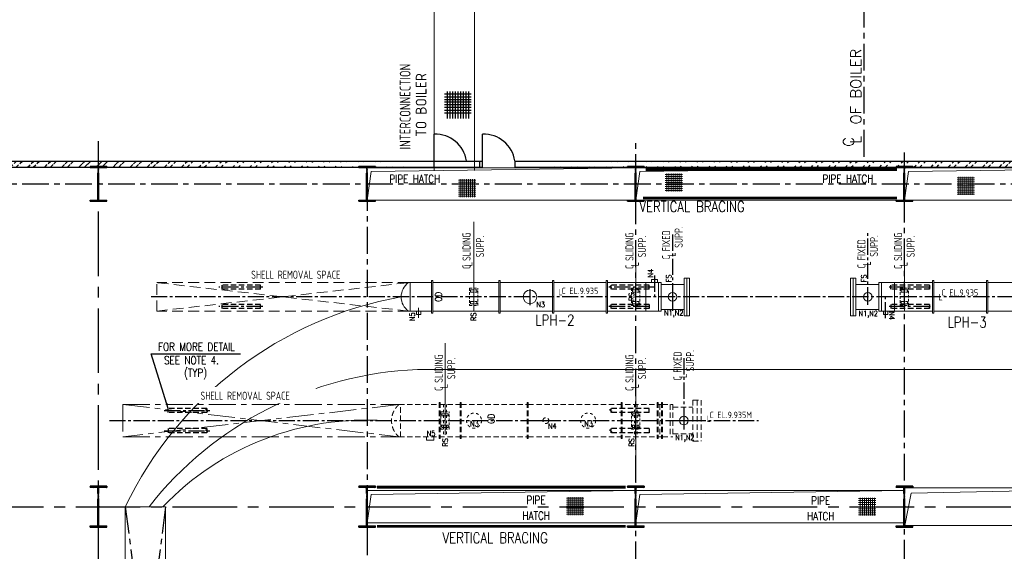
# Model space of a CAD drawing. Extents: x 18893 to 3351893, y -610358 to 406739.
# Tile 5 of 256: x 69101 to 105749, y 127616 to 147376. Entities that reach past the tile are written whole.
import ezdxf
from ezdxf.enums import TextEntityAlignment as Align

# ---------------------------------------------------------------- set-up
doc = ezdxf.new("R2010")
doc.units = 0
doc.header["$LTSCALE"] = 800
doc.header["$MEASUREMENT"] = 0
doc.set_wipeout_variables(frame=1)
for name, pattern in [('CENTER', [2, 1.25, -0.25, 0.25, -0.25]), ('CENTER2', [1.125, 0.75, -0.125, 0.125, -0.125]), ('DASHDOT', [1, 0.5, -0.25, 0, -0.25]), ('DASHED', [0.75, 0.5, -0.25]), ('HIDDEN', [0.375, 0.25, -0.125]), ('HIDDENS', [0.25, 0.125, -0.125])]:
    doc.linetypes.add(name, pattern=pattern)
for name, color, linetype in [('CEN', 2, 'CENTER'), ('CENTER', 2, 'CENTER'), ('CL', 2, 'CENTER2'), ('COL', 1, 'CENTER'), ('GRID', 8, 'CENTER'), ('GT_1', 7, 'CONTINUOUS'), ('HATCH', 9, 'CONTINUOUS'), ('MECH_EQ', 6, 'CONTINUOUS'), ('REV3', 2, 'CONTINUOUS'), ('STR', 2, 'CONTINUOUS'), ('WALL', 6, 'CONTINUOUS')]:
    doc.layers.add(name, color=color, linetype=linetype)
for name, color, linetype, lineweight in [('DIM', 4, 'CONTINUOUS', 13), ('EQUPT', 251, 'HIDDEN', 9), ('LOGO', 7, 'CONTINUOUS', 13), ('Opening', 30, 'CONTINUOUS', 15), ('T', 3, 'CONTINUOUS', 15), ('TEXT', 3, 'CONTINUOUS', 15)]:
    doc.layers.add(name, color=color, linetype=linetype, lineweight=lineweight)
doc.styles.add('ROMANC', font='romanc')
doc.styles.add('ROMANS', font='ISO9.shx', dxfattribs={"width": 0.8})
doc.styles.add('S3', font='ROMANS1.SHX', dxfattribs={"width": 0.8})
doc.styles.get("Standard").update_dxf_attribs({"font": 'ISO9'})
doc.styles.add('VER', font='ISO9.SHX')
doc.dimstyles.get("Standard").update_dxf_attribs({"dimtxt": 0.18, "dimasz": 0.18, "dimexe": 0.18, "dimexo": 0.0625, "dimgap": 0.09, "dimtad": 0, "dimtih": 1, "dimtoh": 1, "dimdec": 4, "dimzin": 0, "dimdsep": 46, "dimtxsty": 'Standard', "dimcen": 0.09, "dimadec": 0, "dimazin": 0, "dimtfac": 1, "dimtdec": 4, "dimtofl": 0, "dimtmove": 0, "dimatfit": 3, "dimfxl": 0, "dimtolj": 1, "dimtzin": 0, "dimarcsym": 0})

# ---------------------------------------------------------------- blocks, each defined once
blk = doc.blocks.new('A$C1C927E47')
at = {"layer": 'COL'}
h = blk.add_hatch(dxfattribs=at)
h.set_pattern_fill('ANSI31', color=256, scale=100, style=0)
h.paths.add_polyline_path([(16, 0), (0, 0), (0, -710), (16, -710)])
h.paths.add_polyline_path([(16, 710), (0, 710), (0, 0), (16, 0)])
h.paths.add_polyline_path([(0, 710), (-16, 710), (-16, 0), (0, 0)])
h.paths.add_polyline_path([(0, 0), (-16, 0), (-16, -710), (0, -710)])
h.paths.add_polyline_path([(-310, -710), (-310, -760), (0, -760), (0, -710)])
h.paths.add_polyline_path([(310, -760), (310, -710), (0, -710), (0, -760)])
h.paths.add_polyline_path([(310, 710), (310, 760), (0, 760), (0, 710)])
h.paths.add_polyline_path([(-310, 760), (-310, 710), (0, 710), (0, 760)])
for p, q in [((310, 760), (-310, 760)), ((-310, 760), (-310, 710)), ((310, 760), (310, 710)), ((310, 710), (-310, 710)), ((-16, -710), (-16, 710)), ((16, -710), (16, 710)), ((-310, -710), (310, -710)), ((-310, -760), (-310, -710)), ((310, -760), (310, -710)), ((-310, -760), (310, -760))]:
    blk.add_line(p, q, dxfattribs=at)
at = {"layer": 'COL', "color": 2}
for p, q in [((0, -792), (0, 792)), ((44, 0), (-44, 0))]:
    blk.add_line(p, q, dxfattribs=at)
blk = doc.blocks.new('A$C14326149')
at = {"layer": 'COL'}
h = blk.add_hatch(dxfattribs=at)
h.set_pattern_fill('ANSI31', color=256, scale=100, style=0)
h.paths.add_polyline_path([(310, 640), (0, 640), (0, 600), (310, 600)])
h.paths.add_polyline_path([(0, 600), (0, 640), (-310, 640), (-310, 600)])
h.paths.add_polyline_path([(0, -640), (0, -600), (-310, -600), (-310, -640)])
h.paths.add_polyline_path([(0, -600), (0, -640), (310, -640), (310, -600)])
h.paths.add_polyline_path([(-16, 0), (0, 0), (0, 600), (-16, 600)])
h.paths.add_polyline_path([(0, 0), (16, 0), (16, 600), (0, 600)])
h.paths.add_polyline_path([(16, 0), (0, 0), (0, -600), (16, -600)])
h.paths.add_polyline_path([(-16, -600), (0, -600), (0, 0), (-16, 0)])
for p, q in [((310, 640), (-310, 640)), ((-310, 640), (-310, 600)), ((310, 600), (-310, 600)), ((-16, -600), (-16, 600)), ((16, -600), (16, 600)), ((310, 640), (310, 600)), ((-310, -600), (310, -600)), ((-310, -640), (-310, -600)), ((-310, -640), (310, -640)), ((310, -640), (310, -600))]:
    blk.add_line(p, q, dxfattribs=at)
at = {"layer": 'COL', "color": 2}
for p, q in [((0, -672), (0, 672)), ((44, 0), (-44, 0))]:
    blk.add_line(p, q, dxfattribs=at)
blk = doc.blocks.new('LPHI')
at = {"layer": 'EQUPT'}
for p, q in [((-140875, 140032), (-140875, 138510)), ((-140875, 140032), (-140575, 140032)), ((-140725, 140032), (-140725, 138510)), ((-140575, 140032), (-140575, 138510)), ((-151818, 139865), (-149545, 139871)), ((-151761, 138665), (-151761, 139865)), ((-150324, 139941), (-150324, 138601)), ((-150324, 139941), (-150284, 139941)), ((-150284, 139941), (-150284, 138601)), ((-150284, 139941), (-150284, 138601)), ((-150105, 139871), (-150105, 138671)), ((-149545, 139941), (-149545, 138601)), ((-149545, 139941), (-149505, 139941)), ((-149505, 139941), (-149505, 138601)), ((-149505, 139941), (-149505, 138601)), ((-149505, 139871), (-147045, 139871)), ((-147045, 139941), (-147045, 138601)), ((-147045, 139941), (-147005, 139941)), ((-147005, 139941), (-147005, 138601)), ((-147005, 139941), (-147005, 138601)), ((-147005, 139871), (-142205, 139871)), ((-143545, 139941), (-143545, 138601)), ((-143545, 139941), (-143505, 139941)), ((-143505, 139941), (-143505, 138601)), ((-143505, 139941), (-143505, 138601)), ((-142205, 139941), (-142205, 138601)), ((-142205, 139941), (-142165, 139941)), ((-142165, 139941), (-142165, 138601)), ((-142165, 139871), (-142045, 139871)), ((-142105, 139871), (-142105, 138671)), ((-142045, 139941), (-142045, 138601)), ((-142045, 139941), (-142005, 139941)), ((-142005, 139941), (-142005, 138601)), ((-142005, 139941), (-142005, 138601)), ((-142005, 139871), (-141625, 139871)), ((-141725, 139871), (-141725, 138671)), ((-141625, 139871), (-141625, 138671)), ((-141625, 139766), (-140875, 139766)), ((-151818, 138665), (-149545, 138671)), ((-150794, 138671), (-150794, 138547)), ((-150521, 138671), (-150521, 138547)), ((-150324, 138601), (-150284, 138601)), ((-149545, 138601), (-149505, 138601)), ((-149505, 138671), (-147045, 138671)), ((-147045, 138601), (-147005, 138601)), ((-147005, 138671), (-142205, 138671)), ((-143545, 138601), (-143505, 138601)), ((-142205, 138601), (-142165, 138601)), ((-142165, 138671), (-142045, 138671)), ((-142045, 138601), (-142005, 138601)), ((-142005, 138671), (-141625, 138671)), ((-141625, 138776), (-140875, 138776)), ((-140875, 138510), (-140575, 138510))]:
    blk.add_line(p, q, dxfattribs=at)
at = {"layer": 'EQUPT', "linetype": 'CENTER'}
for p, q in [((-162095, 139871), (-151822, 138665)), ((-162095, 139871), (-151818, 139865)), ((-162095, 139871), (-162095, 138671)), ((-151818, 139865), (-162095, 138671)), ((-162095, 138671), (-151811, 138665))]:
    blk.add_line(p, q, dxfattribs=at)
at = {"layer": 'EQUPT', "linetype": 'HIDDENS'}
for p, q in [((-150155, 139871), (-150155, 138671)), ((-150055, 139871), (-150055, 138671)), ((-143055, 139871), (-143055, 138671)), ((-142955, 139871), (-142955, 138671))]:
    blk.add_line(p, q, dxfattribs=at)
for centre in [(-149025, 139271), (-144777, 139271)]:
    blk.add_circle(centre, 280, dxfattribs=at)
at = {"layer": 'EQUPT'}
blk.add_circle((-146351, 139271), 110, dxfattribs=at)
blk.add_arc((-151307, 139265), 788, 130.3982, 229.6018, dxfattribs=at)
at = {"layer": 'EQUPT', "style": 'S3', "width": 0.8}
for s, p in [('N3', (-149170, 139057)), ('N4', (-146271, 138967)), ('N3', (-144922, 139057)), ('N5', (-150784, 138694))]:
    blk.add_text(s, height=200, dxfattribs=at).set_placement(p)
blk.add_text('RS', height=200, rotation=90, dxfattribs=at).set_placement((-149998, 138462), align=Align.CENTER)

msp = doc.modelspace()

# ---------------------------------------------------------------- hatches: boundary and pattern name
at = {"layer": 'HATCH'}
h = msp.add_hatch(dxfattribs=at)
h.set_pattern_fill('ANSI32', color=256, scale=1200, style=0)
h.set_pattern_definition([(45, (-23570.6, 10108.7), (-318.198, 318.198), []), (45, (-23358.5, 10108.7), (-318.198, 318.198), [])])
edge = h.paths.add_edge_path()
edge.add_line((59401.71, 142123.93), (84531.71, 142123.93))
edge.add_line((59631.71, 141893.93), (84531.71, 141894.45))
h = msp.add_hatch(dxfattribs=at)
h.set_pattern_fill('ANSI32', color=256, scale=1200, style=0)
h.set_pattern_definition([(45, (4329.4, 10108.7), (-318.198, 318.198), []), (45, (4541.5, 10108.7), (-318.198, 318.198), [])])
edge = h.paths.add_edge_path()
edge.add_line((87531.71, 142123.93), (131351.71, 142123.93))
edge.add_line((87531.71, 141893.93), (131356.24, 141898.41))
at = {"layer": 'Opening'}
h = msp.add_hatch(dxfattribs=at)
h.set_pattern_fill('ANSI37', color=5, scale=600, angle=45, style=0)
h.set_pattern_definition([(90, (62593.85, 93101.165), (-75, 1e-14), []), (180, (62593.85, 93101.165), (-1e-14, -75), [])])
h.paths.add_polyline_path([(93776.45, 141661), (93128.23, 141661), (93128.23, 140994.56), (93776.45, 140994.56)])
h = msp.add_hatch(dxfattribs=at)
h.set_pattern_fill('ANSI37', color=5, scale=600, angle=45, style=0)
h.set_pattern_definition([(90, (73455.285, 92970.74), (-75, 1e-14), []), (180, (73455.285, 92970.74), (-1e-14, -75), [])])
h.paths.add_polyline_path([(104637.88, 141530.58), (103989.67, 141530.58), (103989.67, 140864.14), (104637.88, 140864.14)])
h = msp.add_hatch(dxfattribs=at)
h.set_pattern_fill('ANSI37', color=5, scale=600, angle=45, style=0)
h.set_pattern_definition([(90, (54900.99, 92885.96), (-75, 1e-14), []), (180, (54900.99, 92885.96), (-1e-14, -75), [])])
h.paths.add_polyline_path([(86083.59, 141445.8), (85435.38, 141445.8), (85435.38, 140779.36), (86083.59, 140779.36)])
h = msp.add_hatch(dxfattribs=at)
h.set_pattern_fill('ANSI37', color=5, scale=600, angle=45, style=0)
h.set_pattern_definition([(90, (58916.62, 81064.3), (-75, 1e-14), []), (180, (58916.62, 81064.3), (-1e-14, -75), [])])
h.paths.add_polyline_path([(90099.22, 129624.14), (89451.01, 129624.14), (89451.01, 128957.7), (90099.22, 128957.7)])
h = msp.add_hatch(dxfattribs=at)
h.set_pattern_fill('ANSI37', color=5, scale=600, angle=45, style=0)
h.set_pattern_definition([(90, (69790.53, 81049.01), (-75, 1e-14), []), (180, (69790.53, 81049.01), (-1e-14, -75), [])])
h.paths.add_polyline_path([(100973.13, 129608.85), (100324.91, 129608.85), (100324.91, 128942.41), (100973.13, 128942.41)])

# ---------------------------------------------------------------- linework, layer by layer
at = {"layer": 'CEN', "lineweight": -2}
for p, q in [((93396.71, 137481.22), (93396.71, 136551.93)), ((100666.71, 136773.93), (100666.71, 137369.49)), ((93821.36, 132803.96), (93822.01, 132143.9)), ((88248.24, 132473.93), (88848.24, 132473.93)), ((93446.68, 132473.93), (94196.68, 132473.93))]:
    msp.add_line(p, q, dxfattribs=at)
at = {"layer": 'CEN'}
for p, q in [((73031.71, 129273.93), (73601.76, 124865.57)), ((74531.71, 129273.93), (74074.6, 125738.89))]:
    msp.add_line(p, q, dxfattribs=at)
at = {"layer": 'CENTER'}
msp.add_line((100531.71, 142284.18), (100531.71, 156773.93), dxfattribs=at)
at = {"layer": 'CL'}
for p, q in [((93396.71, 139388.79), (93396.71, 136839.29)), ((100666.71, 136839.29), (100666.71, 139515.91)), ((92731.71, 137865.57), (92731.71, 137073.93)), ((78145.48, 137433.93), (76518.45, 137433.93)), ((92731.71, 137433.93), (91022.36, 137433.93)), ((102963.8, 137433.93), (101454.45, 137433.93)), ((120492.39, 137073.93), (73899.36, 137073.93)), ((88095.71, 136763.13), (88095.71, 137384.73)), ((101331.71, 136282.29), (101331.71, 137073.93)), ((78145.48, 136713.93), (76518.45, 136713.93)), ((92531.71, 136713.93), (91022.36, 136713.93)), ((102963.8, 136713.93), (101454.45, 136713.93)), ((93821.68, 134788.79), (93821.68, 132239.29)), ((74483.71, 132848.93), (76264.7, 132848.93)), ((72441.71, 132473.93), (96606.15, 132473.93)), ((74483.71, 132098.93), (76264.7, 132098.93))]:
    msp.add_line(p, q, dxfattribs=at)
at = {"layer": 'DIM'}
for p, q in [((84531.71, 156773.93), (84531.71, 141773.93)), ((86031.71, 156773.93), (86031.71, 141773.92)), ((86001.71, 137187.64), (86001.71, 139859.81)), ((92031.71, 137187.64), (92031.71, 138935.41)), ((102031.71, 137187.64), (102031.71, 138935.41)), ((83577.36, 137603.93), (84431.71, 137603.93)), ((83633.81, 136543.93), (83633.81, 137603.93)), ((84481.71, 137603.93), (86931.71, 137603.93)), ((86981.71, 137603.93), (88931.71, 137603.93)), ((88981.71, 137603.93), (90931.71, 137603.93)), ((90981.71, 137603.93), (92981.71, 137603.93)), ((92622.21, 137723.93), (92841.21, 137723.93)), ((92622.21, 137603.93), (92622.21, 137723.93)), ((92841.21, 137603.93), (92841.21, 137723.93)), ((92881.71, 136543.93), (92881.71, 137603.93)), ((92981.71, 136543.93), (92981.71, 137603.93)), ((92981.71, 137538.93), (93836.71, 137538.93)), ((93836.71, 136373.93), (93836.71, 137773.93)), ((94036.71, 137773.93), (93836.71, 137773.93)), ((93936.71, 136373.93), (93936.71, 137773.93)), ((94036.71, 136373.93), (94036.71, 137773.93)), ((100026.71, 137773.93), (100226.71, 137773.93)), ((100026.71, 137773.93), (100026.71, 136373.93)), ((100126.71, 137773.93), (100126.71, 136373.93)), ((100226.71, 137773.93), (100226.71, 136373.93)), ((101081.71, 137538.93), (100226.71, 137538.93)), ((103081.71, 137603.93), (101081.71, 137603.93)), ((101081.71, 137603.93), (101081.71, 136543.93)), ((101181.71, 137603.93), (101181.71, 136543.93)), ((105081.71, 137603.93), (103131.71, 137603.93)), ((107081.71, 137603.93), (105131.71, 137603.93)), ((83577.36, 136543.93), (84431.71, 136543.93)), ((83864.71, 136543.93), (83864.71, 136423.93)), ((83864.71, 136423.93), (84032.71, 136423.93)), ((84032.71, 136543.93), (84032.71, 136423.93)), ((84481.71, 136543.93), (86931.71, 136543.93)), ((86981.71, 136543.93), (88931.71, 136543.93)), ((88981.71, 136543.93), (90931.71, 136543.93)), ((90981.71, 136543.93), (92981.71, 136543.93)), ((92981.71, 136608.93), (93836.71, 136608.93)), ((94036.71, 136373.93), (93836.71, 136373.93)), ((100026.71, 136373.93), (100226.71, 136373.93)), ((101081.71, 136608.93), (100226.71, 136608.93)), ((103081.71, 136543.93), (101081.71, 136543.93)), ((101247.71, 136543.93), (101247.71, 136423.93)), ((101415.71, 136423.93), (101247.71, 136423.93)), ((101415.71, 136543.93), (101415.71, 136423.93)), ((105081.71, 136543.93), (103131.71, 136543.93)), ((107081.71, 136543.93), (105131.71, 136543.93)), ((84931.71, 132657.64), (84931.71, 135346.97)), ((83902, 134373.45), (108344.49, 134373.45)), ((92031.71, 132657.64), (92031.71, 134405.41)), ((92031.71, 132473.93), (92031.71, 130159.06)), ((84242.21, 131749.93), (84515.21, 131749.93))]:
    msp.add_line(p, q, dxfattribs=at)
at = {"layer": 'DIM', "color": 8, "linetype": 'DASHED'}
for p, q in [((74200.11, 136543.93), (83577.65, 137603.93)), ((83577.65, 136543.93), (74200.11, 137603.93)), ((83577.65, 137603.93), (74200.11, 137603.93)), ((74200.11, 136543.93), (74200.11, 137603.93)), ((83577.65, 136543.93), (74200.11, 136543.93))]:
    msp.add_line(p, q, dxfattribs=at)
at = {"layer": 'DIM', "color": 2}
for p, q in [((86001.71, 136543.93), (86001.71, 137603.93)), ((92031.71, 136543.93), (92031.71, 137603.93)), ((92031.71, 136543.93), (92031.71, 137603.93)), ((92401.71, 136543.93), (92401.71, 137603.93)), ((101661.71, 137603.93), (101661.71, 136543.93)), ((102031.71, 137603.93), (102031.71, 136543.93)), ((83948.71, 136297.29), (83948.71, 136666.82)), ((84931.71, 133003.93), (84931.71, 131943.93)), ((92031.71, 133003.93), (92031.71, 131943.93))]:
    msp.add_line(p, q, dxfattribs=at)
at = {"layer": 'DIM', "color": 8, "linetype": 'HIDDEN', "ltscale": 0.5}
for p, q in [((85848.15, 137397.63), (85848.15, 136750.23)), ((85848.15, 137397.63), (86155.28, 137397.63)), ((85886.54, 137329.8), (86116.89, 137329.8)), ((85886.54, 137249.03), (85886.54, 137329.8)), ((85886.54, 137249.03), (86116.89, 137249.03)), ((86116.89, 137249.03), (86116.89, 137329.8)), ((86155.28, 136750.23), (86155.28, 137397.63)), ((91878.15, 137397.63), (91878.15, 136750.23)), ((91878.15, 137397.63), (92185.28, 137397.63)), ((91916.54, 137329.8), (92146.89, 137329.8)), ((91916.54, 137249.03), (91916.54, 137329.8)), ((91916.54, 137249.03), (92146.89, 137249.03)), ((92146.89, 137249.03), (92146.89, 137329.8)), ((92185.28, 136750.23), (92185.28, 137397.63)), ((101878.15, 137397.63), (101878.15, 136750.23)), ((101878.15, 137397.63), (102185.28, 137397.63)), ((101916.54, 137329.8), (102146.89, 137329.8)), ((101916.54, 137249.03), (101916.54, 137329.8)), ((101916.54, 137249.03), (102146.89, 137249.03)), ((102146.89, 137249.03), (102146.89, 137329.8)), ((102185.28, 136750.23), (102185.28, 137397.63)), ((85848.15, 136750.23), (86155.28, 136750.23)), ((85886.54, 136898.83), (86116.89, 136898.83)), ((85886.54, 136898.83), (85886.54, 136818.06)), ((85886.54, 136818.06), (86116.89, 136818.06)), ((86116.89, 136898.83), (86116.89, 136818.06)), ((91878.15, 136750.23), (92185.28, 136750.23)), ((91916.54, 136898.83), (92146.89, 136898.83)), ((91916.54, 136898.83), (91916.54, 136818.06)), ((91916.54, 136818.06), (92146.89, 136818.06)), ((92146.89, 136898.83), (92146.89, 136818.06)), ((101878.15, 136750.23), (102185.28, 136750.23)), ((101916.54, 136898.83), (102146.89, 136898.83)), ((101916.54, 136898.83), (101916.54, 136818.06)), ((101916.54, 136818.06), (102146.89, 136818.06)), ((102146.89, 136898.83), (102146.89, 136818.06)), ((84778.15, 132797.63), (84778.15, 132150.23)), ((84778.15, 132797.63), (85085.28, 132797.63)), ((84816.54, 132729.8), (85046.89, 132729.8)), ((84816.54, 132649.03), (84816.54, 132729.8)), ((85046.89, 132649.03), (85046.89, 132729.8)), ((85085.28, 132150.23), (85085.28, 132797.63)), ((91878.15, 132797.63), (91878.15, 132150.23)), ((91878.15, 132797.63), (92185.28, 132797.63)), ((91916.54, 132729.8), (92146.89, 132729.8)), ((91916.54, 132649.03), (91916.54, 132729.8)), ((92146.89, 132649.03), (92146.89, 132729.8)), ((92185.28, 132150.23), (92185.28, 132797.63)), ((84816.54, 132649.03), (85046.89, 132649.03)), ((91916.54, 132649.03), (92146.89, 132649.03)), ((84778.15, 132150.23), (85085.28, 132150.23)), ((84816.54, 132298.83), (85046.89, 132298.83)), ((84816.54, 132298.83), (84816.54, 132218.06)), ((84816.54, 132218.06), (85046.89, 132218.06)), ((85046.89, 132298.83), (85046.89, 132218.06)), ((91878.15, 132150.23), (92185.28, 132150.23)), ((91916.54, 132298.83), (92146.89, 132298.83)), ((91916.54, 132298.83), (91916.54, 132218.06)), ((91916.54, 132218.06), (92146.89, 132218.06)), ((92146.89, 132298.83), (92146.89, 132218.06))]:
    msp.add_line(p, q, dxfattribs=at)
at = {"layer": 'DIM', "color": 1}
for p, q in [((92031.71, 128573.93), (92031.71, 129973.93)), ((92031.71, 129873.93), (92031.71, 128673.93)), ((102031.71, 129973.93), (102031.71, 128573.93)), ((102031.71, 128573.93), (102031.71, 129973.93))]:
    msp.add_line(p, q, dxfattribs=at)
at = {"layer": 'DIM'}
for points in [[(84481.71, 137681.01), (84481.71, 136466.85), (84431.71, 136466.85), (84431.71, 137681.01)], [(86981.71, 137681.01), (86981.71, 136466.85), (86931.71, 136466.85), (86931.71, 137681.01)], [(88981.71, 137681.01), (88981.71, 136466.85), (88931.71, 136466.85), (88931.71, 137681.01)], [(90981.71, 137681.01), (90981.71, 136466.85), (90931.71, 136466.85), (90931.71, 137681.01)], [(103081.71, 136466.85), (103081.71, 137681.01), (103131.71, 137681.01), (103131.71, 136466.85)], [(105081.71, 136466.85), (105081.71, 137681.01), (105131.71, 137681.01), (105131.71, 136466.85)]]:
    msp.add_lwpolyline(points, close=True, dxfattribs=at)
at = {"layer": 'DIM', "flags": 128}
msp.add_lwpolyline([(73031.71, 119173.93), (74531.71, 119173.93), (74531.71, 129273.93), (73031.71, 129273.93)], close=True, dxfattribs=at)
at = {"layer": 'DIM'}
for centre, radius in [((88095.71, 137073.93), 254), ((93396.71, 137073.93), 162), ((100666.71, 137073.93), 162), ((93821.68, 132473.93), 162)]:
    msp.add_circle(centre, radius, dxfattribs=at)
for centre, radius, start, end in [((83945.32, 137073.93), 645.21, 124.770663, 235.229337), ((85794.15, 123131.65), 14163.59, 100.141989, 154.299524), ((84463.16, 120945.39), 13439.79, 92.393009, 141.706287), ((82011.58, 121971.11), 10525.47, 86.240527, 136.066442)]:
    msp.add_arc(centre, radius, start, end, dxfattribs=at)
at = {"layer": 'GRID', "linetype": 'CENTER2', "ltscale": 4}
for p, q in [((72031.71, 98244.07), (72031.71, 142863)), ((53190.05, 129273.93), (155634.78, 129273.93))]:
    msp.add_line(p, q, dxfattribs=at)
at = {"layer": 'GRID'}
for p, q in [((92031.71, 98181.86), (92031.71, 142862.8)), ((102031.71, 98244.07), (102031.71, 142594.73)), ((53190.05, 141273.93), (155634.78, 141273.93)), ((82031.71, 141273.93), (82031.71, 98175.07))]:
    msp.add_line(p, q, dxfattribs=at)
at = {"layer": 'GT_1', "flags": 128}
for points in [[(85907.12, 144602.83), (84907.12, 144602.83)], [(85907.12, 144502.83), (84907.12, 144502.83)], [(85907.12, 144402.83), (84907.12, 144402.83)], [(85007.12, 144702.83), (85007.12, 143702.83)], [(85107.12, 144702.83), (85107.12, 143702.83)], [(85207.12, 144702.83), (85207.12, 143702.83)], [(85307.12, 144702.83), (85307.12, 143702.83)], [(85307.12, 144702.83), (85307.12, 143702.83)], [(85407.12, 144702.83), (85407.12, 143702.83)], [(85407.12, 144702.83), (85407.12, 143702.83)], [(85507.12, 144702.83), (85507.12, 143702.83)], [(85607.12, 144702.83), (85607.12, 143702.83)], [(85607.12, 144702.83), (85607.12, 143702.83)], [(85707.12, 144702.83), (85707.12, 143702.83)], [(85807.12, 144702.83), (85807.12, 143702.83)], [(85907.12, 144316.43), (84907.12, 144316.43)], [(85907.12, 144209.63), (84907.12, 144209.63)], [(85907.12, 144109.63), (84907.12, 144109.63)], [(85907.12, 144002.83), (84907.12, 144002.83)], [(85907.12, 143902.83), (84907.12, 143902.83)]]:
    msp.add_lwpolyline(points, dxfattribs=at)
at = {"layer": 'MECH_EQ', "color": 4, "linetype": 'HIDDEN'}
for p, q in [((76630.11, 137444.8), (76610.51, 137444.8)), ((76610.51, 137444.8), (76649.71, 137423.06)), ((78062.19, 137508.93), (76630.11, 137508.93)), ((76630.11, 137508.93), (76630.11, 137444.8)), ((78062.19, 137358.93), (78062.19, 137508.93)), ((91099.63, 137450.23), (91070.23, 137450.23)), ((91070.23, 137450.23), (91129.03, 137417.63)), ((92531.71, 137508.93), (91099.63, 137508.93)), ((91099.63, 137508.93), (91099.63, 137450.23)), ((92531.71, 137358.93), (92531.71, 137508.93)), ((101531.71, 137358.93), (101531.71, 137508.93)), ((102963.8, 137508.93), (101531.71, 137508.93)), ((102993.2, 137450.23), (102934.4, 137417.63)), ((102963.8, 137508.93), (102963.8, 137450.23)), ((102963.8, 137450.23), (102993.2, 137450.23)), ((76630.11, 137423.06), (76630.11, 137358.93)), ((76649.71, 137423.06), (76630.11, 137423.06)), ((78062.19, 137358.93), (76630.11, 137358.93)), ((91099.63, 137417.63), (91099.63, 137358.93)), ((91129.03, 137417.63), (91099.63, 137417.63)), ((92531.71, 137358.93), (91099.63, 137358.93)), ((102963.8, 137358.93), (101531.71, 137358.93)), ((102934.4, 137417.63), (102963.8, 137417.63)), ((102963.8, 137417.63), (102963.8, 137358.93)), ((76630.11, 136724.8), (76610.51, 136724.8)), ((76610.51, 136724.8), (76649.71, 136703.06)), ((78062.19, 136788.93), (76630.11, 136788.93)), ((76630.11, 136788.93), (76630.11, 136724.8)), ((76630.11, 136703.06), (76630.11, 136638.93)), ((76649.71, 136703.06), (76630.11, 136703.06)), ((78062.19, 136638.93), (78062.19, 136788.93)), ((91099.63, 136730.23), (91070.23, 136730.23)), ((91070.23, 136730.23), (91129.03, 136697.63)), ((92531.71, 136788.93), (91099.63, 136788.93)), ((91099.63, 136788.93), (91099.63, 136730.23)), ((92531.71, 136788.93), (92531.71, 136638.93)), ((101531.71, 136788.93), (101531.71, 136638.93)), ((102963.8, 136788.93), (101531.71, 136788.93)), ((102993.2, 136730.23), (102934.4, 136697.63)), ((102963.8, 136788.93), (102963.8, 136730.23)), ((102963.8, 136730.23), (102993.2, 136730.23)), ((78062.19, 136638.93), (76630.11, 136638.93)), ((91099.63, 136697.63), (91099.63, 136638.93)), ((91129.03, 136697.63), (91099.63, 136697.63)), ((92531.71, 136638.93), (91099.63, 136638.93)), ((102963.8, 136638.93), (101531.71, 136638.93)), ((102934.4, 136697.63), (102963.8, 136697.63)), ((102963.8, 136697.63), (102963.8, 136638.93)), ((74631.71, 132773.93), (74631.71, 132923.93)), ((76063.8, 132923.93), (74631.71, 132923.93)), ((76063.8, 132773.93), (74631.71, 132773.93)), ((76063.8, 132873.38), (76019.7, 132873.38)), ((76019.7, 132873.38), (76107.9, 132824.48)), ((76063.8, 132923.93), (76063.8, 132873.38)), ((76063.8, 132824.48), (76063.8, 132773.93)), ((76107.9, 132824.48), (76063.8, 132824.48)), ((91099.63, 132872.73), (91055.53, 132872.73)), ((91055.53, 132872.73), (91143.73, 132823.83)), ((92531.71, 132923.93), (91099.63, 132923.93)), ((91099.63, 132923.28), (91099.63, 132872.73)), ((91099.63, 132823.83), (91099.63, 132773.28)), ((91143.73, 132823.83), (91099.63, 132823.83)), ((92531.71, 132773.93), (91099.63, 132773.93)), ((92531.71, 132773.93), (92531.71, 132923.93)), ((74631.71, 132173.93), (74631.71, 132023.93)), ((76063.8, 132173.93), (74631.71, 132173.93)), ((76063.8, 132023.93), (74631.71, 132023.93)), ((76063.8, 132124.03), (76019.7, 132124.03)), ((76019.7, 132124.03), (76107.9, 132075.13)), ((76063.8, 132174.58), (76063.8, 132124.03)), ((76063.8, 132174.58), (76063.8, 132124.03)), ((76063.8, 132075.13), (76063.8, 132024.58)), ((76063.8, 132075.13), (76063.8, 132024.58)), ((76107.9, 132075.13), (76063.8, 132075.13)), ((91099.63, 132123.38), (91055.53, 132123.38)), ((91055.53, 132123.38), (91143.73, 132074.48)), ((92531.71, 132173.93), (91099.63, 132173.93)), ((91099.63, 132173.93), (91099.63, 132123.38)), ((91099.63, 132173.93), (91099.63, 132123.38)), ((91099.63, 132074.48), (91099.63, 132023.93)), ((91099.63, 132074.48), (91099.63, 132023.93)), ((91143.73, 132074.48), (91099.63, 132074.48)), ((92531.71, 132023.93), (91099.63, 132023.93)), ((92531.71, 132173.93), (92531.71, 132023.93))]:
    msp.add_line(p, q, dxfattribs=at)
at = {"layer": 'Opening'}
for points in [[(82031.71, 141873.93), (92031.71, 141873.93), (92031.71, 140673.93), (82031.71, 140673.93)], [(92031.71, 141873.93), (102031.71, 141873.93), (102031.71, 140673.93), (92031.71, 140673.93)], [(102031.71, 141873.93), (112031.71, 141873.93), (112031.71, 140673.93), (102031.71, 140673.93)], [(92031.71, 129873.93), (102031.71, 129873.93), (102031.71, 128673.93), (92031.71, 128673.93)], [(92031.71, 129873.93), (102031.71, 129873.93), (102031.71, 128673.93), (92031.71, 128673.93)], [(112031.71, 128573.93), (102031.71, 128573.93), (102031.71, 129973.93), (112031.71, 129973.93)]]:
    msp.add_lwpolyline(points, close=True, dxfattribs=at)
at = {"layer": 'Opening', "flags": 128}
for points in [[(92031.71, 141873.93), (82179.08, 141732.1), (82031.71, 140673.93)], [(102031.71, 141873.93), (92179.08, 141732.1), (92031.71, 140673.93)], [(112031.71, 141873.93), (102179.08, 141732.1), (102031.71, 140673.93)], [(92014.44, 129873.68), (82179.08, 129732.1), (82031.71, 128673.93)], [(102014.44, 129873.68), (92179.08, 129732.1), (92031.71, 128673.93)]]:
    msp.add_lwpolyline(points, dxfattribs=at)
msp.add_lwpolyline([(82031.71, 129873.93), (92031.71, 129873.93), (92031.71, 128673.93), (82031.71, 128673.93)], close=True, dxfattribs=at)
at = {"layer": 'Opening'}
msp.add_lwpolyline([(102047.71, 128573.93), (102277.59, 129776.62), (112015.71, 129973.93)], dxfattribs=at)
at = {"layer": 'REV3', "linetype": 'Continuous'}
msp.add_line((86210.21, 142121.99), (86210.21, 141894.98), dxfattribs=at)
at = {"layer": 'STR', "color": 7, "linetype": 'DASHDOT', "const_width": 100}
for points in [[(92406.71, 141803.93), (101756.71, 141803.93)], [(92306.71, 140743.93), (101756.71, 140743.93)], [(82406.71, 129998.93), (91656.71, 129998.93)], [(82406.71, 128548.93), (91656.71, 128548.93)]]:
    msp.add_lwpolyline(points, dxfattribs=at)
at = {"layer": 'WALL'}
for p, q in [((84531.71, 141894.45), (84531.71, 143127.23)), ((86331.71, 141894.45), (86331.71, 143127.23)), ((59401.71, 142123.93), (86331.71, 142123.93)), ((59631.71, 141893.93), (86331.71, 141893.93)), ((86210.21, 141894.45), (86331.71, 141894.45)), ((87531.71, 142124.45), (87531.71, 141894.45)), ((87531.71, 142123.93), (131356.17, 142123.93)), ((87531.71, 141893.93), (131356.24, 141893.93))]:
    msp.add_line(p, q, dxfattribs=at)
for centre in [(84560.07, 141941.77), (86360.07, 141941.77)]:
    msp.add_arc(centre, 1185.8, 8.862347, 91.370119, dxfattribs=at)

# ---------------------------------------------------------------- block references
at = {"layer": 'COL'}
for name, p in [('A$C14326149', (72031.71, 141273.93)), ('A$C14326149', (82031.71, 141273.93)), ('A$C14326149', (92031.71, 141273.93)), ('A$C14326149', (102031.71, 141273.93)), ('A$C1C927E47', (72031.71, 129273.93)), ('A$C1C927E47', (82031.71, 129273.93)), ('A$C1C927E47', (92031.71, 129273.93)), ('A$C1C927E47', (102031.71, 129273.93))]:
    msp.add_blockref(name, p, dxfattribs=at)
at = {"layer": 'DIM'}
msp.add_blockref('LPHI', (235036.59, -6797.39), dxfattribs=at)

# ---------------------------------------------------------------- texts
at = {"layer": 'LOGO', "color": 4, "style": 'ROMANC'}
for s, p in [('OF BOILER', (100226, 143482.99)), ('C', (99951.8, 142654.67)), ('L', (100217.44, 142763.19))]:
    msp.add_text(s, height=400, rotation=90, dxfattribs=at).set_placement(p, align=Align.MIDDLE_LEFT)
at = {"layer": 'LOGO', "style": 'ROMANS', "width": 0.9}
for s, p in [('L', (89236.15, 137126.77)), ('C EL.9.935', (89952.32, 137175.86)), ('L', (103375.86, 136942.01)), ('C EL.9.935', (104092.03, 137112.88)), ('C EL.9.935M', (95566.05, 132565.5)), ('L', (94744.86, 132421.63))]:
    msp.add_text(s, height=237.5, dxfattribs=at).set_placement(p, align=Align.CENTER)
at = {"layer": 'STR', "color": 4, "style": 'VER', "width": 0.8}
msp.add_text('INTERCONNECTION', height=400, rotation=90, dxfattribs=at).set_placement((83648.66, 142553.87))
at = {"layer": 'STR', "color": 4, "style": 'VER'}
msp.add_text('TO BOILER', height=400, rotation=90, dxfattribs=at).set_placement((84243.55, 143024.62))
at = {"layer": 'T', "style": 'S3', "width": 0.8}
for p in [(92165.58, 140228.37), (84836.67, 127914.69)]:
    msp.add_text('VERTICAL BRACING', height=400, dxfattribs=at).set_placement(p)
for s, rotation, p in [('N4', 90, (92678.35, 137953.09)), ('FS', 90, (93357.57, 137760.98)), ('FS', 90, (100620.07, 137760.98)), ('N5', 90, (83812.15, 136334.29)), ('RS', 90, (86091.76, 136334.29)), ('N4', 270, (101462.69, 136381)), ('RS', 90, (91974.87, 131660.81))]:
    msp.add_text(s, height=200, rotation=rotation, dxfattribs=at).set_placement(p, align=Align.CENTER)
for s, height, p in [('N3', 200, (88492.51, 136690.03)), ('LPH-2', 400, (89024.13, 136011.02)), ('LPH-2', 400, (89024.13, 136011.02)), ('LPH-3', 400, (104364.12, 135933.05))]:
    msp.add_text(s, height=height, dxfattribs=at).set_placement(p, align=Align.CENTER)
at = {"layer": 'TEXT', "width": 0.8}
for s, height, style, p in [('PIPE HATCH', 300, 'S3', (83804.75, 141307.48)), ('PIPE HATCH', 300, 'S3', (99927.98, 141311.92)), ('SHELL REMOVAL SPACE', 300, 'ROMANS', (79377.93, 137746.53)), ('N1,N2', 200, 'S3', (93446.1, 136378.48)), ('N1,N2', 200, 'S3', (100684.85, 136356.93)), ('N1,N2', 200, 'S3', (93858.6, 131748.48)), ('PIPE', 300, 'S3', (88321.57, 129371.21)), ('PIPE', 300, 'S3', (98913.66, 129352.4)), ('HATCH', 300, 'S3', (88325.21, 128790.09)), ('HATCH', 300, 'S3', (98917.3, 128771.29))]:
    msp.add_text(s, height=height, dxfattribs=dict(at, style=style)).set_placement(p, align=Align.CENTER)
at = {"layer": 'TEXT', "style": 'ROMANS', "width": 0.8}
for s, p in [('SUPP.', (93780.12, 138898.11)), ('C SLIDING', (85882.41, 138108.14)), ('SUPP.', (86385.12, 138541.89)), ('C SLIDING', (91947.46, 138108.14)), ('SUPP.', (92415.12, 138541.89)), ('C FIXED', (93312.46, 138464.37)), ('C FIXED', (100582.46, 138131.9)), ('SUPP.', (101050.12, 138565.65)), ('C SLIDING', (101947.46, 138108.14)), ('SUPP.', (102415.12, 138541.89)), ('L', (93513.19, 138565.57)), ('L', (85951.77, 138209.35)), ('L', (92148.19, 138209.35)), ('L', (100783.19, 138233.1)), ('L', (102148.19, 138209.35)), ('C SLIDING', (84847.46, 133578.14)), ('SUPP.', (85315.12, 134011.89)), ('C SLIDING', (91947.46, 133578.14)), ('SUPP.', (92415.12, 134011.89)), ('C FIXED', (93737.43, 133959.37)), ('SUPP.', (94205.09, 134298.11)), ('L', (93938.16, 134060.57)), ('L', (85048.19, 133679.35)), ('L', (92148.19, 133679.35))]:
    msp.add_text(s, height=300, rotation=90, dxfattribs=at).set_placement(p)
at = {"layer": 'TEXT', "color": 4, "style": 'S3', "width": 0.8}
for p in [(84811.22, 137073.93), (86778.39, 132543.1)]:
    msp.add_text('OD', height=250, rotation=90, dxfattribs=at).set_placement(p, align=Align.CENTER)
at = {"layer": 'TEXT', "style": 'S3', "width": 0.8}
msp.add_text('RS', height=200, rotation=90, dxfattribs=at).set_placement((91974.87, 137073.78), align=Align.CENTER)
msp.add_text('(TYP)', height=300, dxfattribs=at).set_placement((75222.17, 134101.2))
at = {"layer": 'TEXT', "insert": (74085.39, 135367.41), "char_height": 300, "width": 3294.0642, "attachment_point": 1, "style": 'S3'}
msp.add_mtext(' FOR MORE DETAIL \\P{\\W1.87853; }SEE NOTE 4.', dxfattribs=at)

# ---------------------------------------------------------------- next in the draw order: wipeouts: each hides what was drawn before it
msp.add_wipeout([(74868.62, 133125.58), (80113.62, 133125.58), (80113.62, 133720.58), (74868.62, 133720.58)]).dxf.layer = 'TEXT'

# ---------------------------------------------------------------- next in the draw order: texts
at = {"layer": 'TEXT', "style": 'ROMANS', "width": 0.8}
msp.add_text('SHELL REMOVAL SPACE', height=300, dxfattribs=at).set_placement((77491.12, 133248.08), align=Align.CENTER)

# ---------------------------------------------------------------- next in the draw order: leaders
at = {"layer": 'DIM'}
msp.add_leader([(74631.71, 132923.93), (73997.23, 134956.2), (77317.92, 134956.2)], dimstyle='Standard', override={"dimscale": 200, "dimtxt": 2, "dimasz": 1, "dimexe": 0, "dimexo": 0, "dimgap": 0.5, "dimtad": 0, "dimtih": 0, "dimtoh": 0, "dimdec": 0, "dimcen": 0, "dimclrd": 256, "dimclre": 256, "dimclrt": 256, "dimtdec": 0, "dimtofl": 1, "dimatfit": 0, "dimfxl": 0}, dxfattribs=at)

doc.saveas('drawing.dxf')
